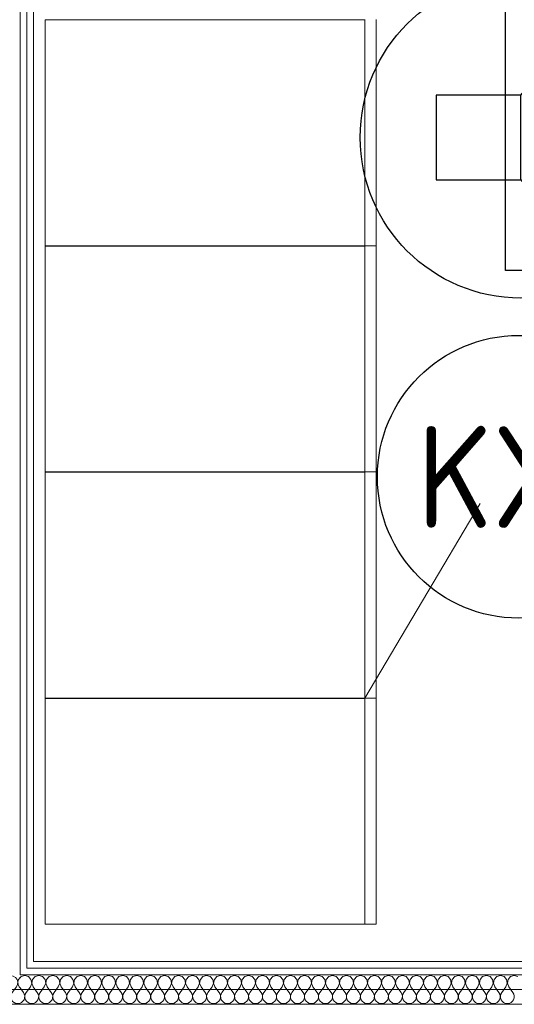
# Model space of a CAD drawing. Header units: millimetres. Extents: x -39149 to 267781, y -2340 to 58540.
# Tile 186 of 244: x 48636 to 49511, y 6874 to 8615. Entities that reach past the tile are written whole.
import ezdxf
from ezdxf.enums import TextEntityAlignment as Align

# ---------------------------------------------------------------- set-up
doc = ezdxf.new("R2010")
doc.units = ezdxf.units.MM
doc.header["$LTSCALE"] = 100
doc.header["$MEASUREMENT"] = 0
doc.linetypes.add('B0605', pattern=[141, 70, -35, 1, -35])
for name, color, linetype in [('000025--bestaand', 9, 'Continuous'), ('22 C Binnenwanden', 7, 'Continuous'), ('22 C Binnenwanden Doorsnede-arcering', 7, 'Continuous'), ('22 C Binnenwanden Laagscheidingslijnen', 7, 'Continuous'), ('73 Keuken', 7, 'Continuous'), ('A Stramien', 7, 'Continuous'), ('AL$1A---_ALGEMEEN--bestaand', 9, 'Continuous'), ('EL6311--_LICHT_BINNEN', 3, 'Continuous'), ('EL6421--_GELUID', 3, 'Continuous'), ('EL6521--bestaand', 7, 'Continuous'), ('handhaven - AL$1A---_ALGEMEEN', 8, 'Continuous')]:
    doc.layers.add(name, color=color, linetype=linetype)
doc.styles.add('buro-012', font='isocp.shx', dxfattribs={"height": 120})
doc.styles.add('BURO-018', font='isocp.shx', dxfattribs={"height": 180})
doc.styles.add('GENERATED_STYLE_3', font='swiss.ttf', dxfattribs={"width": 0.96})
doc.styles.add('ISO25', font='ISO', dxfattribs={"height": 225})

# ---------------------------------------------------------------- blocks, each defined once
blk = doc.blocks.new('*X908')
at = {"layer": '22 C Binnenwanden Doorsnede-arcering', "color": 8, "linetype": 'Continuous', "lineweight": 0}
for p, q in [((48638.3, 6922.9), (48636.4, 6920.9)), ((48644.8, 6924.8), (48638.3, 6922.9)), ((48651.3, 6922.9), (48644.8, 6924.8)), ((48655.8, 6917.9), (48651.3, 6922.9)), ((48657.1, 6911.3), (48655.8, 6917.9)), ((48658.4, 6917.9), (48657.2, 6911.3)), ((48663, 6922.9), (48658.4, 6917.9)), ((48669.5, 6924.8), (48663, 6922.9)), ((48676, 6922.9), (48669.5, 6924.8)), ((48680.6, 6917.9), (48676, 6922.9)), ((48681.9, 6911.3), (48680.6, 6917.9)), ((48683.2, 6917.9), (48682, 6911.3)), ((48687.8, 6922.9), (48683.2, 6917.9)), ((48694.3, 6924.8), (48687.8, 6922.9)), ((48700.8, 6922.9), (48694.3, 6924.8)), ((48705.4, 6917.9), (48700.8, 6922.9)), ((48706.6, 6911.3), (48705.4, 6917.9)), ((48708, 6917.9), (48706.7, 6911.3)), ((48712.5, 6922.9), (48708, 6917.9)), ((48719, 6924.8), (48712.5, 6922.9)), ((48725.6, 6922.9), (48719, 6924.8)), ((48730.1, 6917.9), (48725.6, 6922.9)), ((48731.4, 6911.3), (48730.1, 6917.9)), ((48732.7, 6917.9), (48731.5, 6911.3)), ((48737.3, 6922.9), (48732.7, 6917.9)), ((48743.8, 6924.8), (48737.3, 6922.9)), ((48750.3, 6922.9), (48743.8, 6924.8)), ((48754.9, 6917.9), (48750.3, 6922.9)), ((48756.1, 6911.3), (48754.9, 6917.9)), ((48757.5, 6917.9), (48756.2, 6911.3)), ((48762.1, 6922.9), (48757.5, 6917.9)), ((48768.6, 6924.8), (48762.1, 6922.9)), ((48775.1, 6922.9), (48768.6, 6924.8)), ((48779.6, 6917.9), (48775.1, 6922.9)), ((48780.9, 6911.3), (48779.6, 6917.9)), ((48782.3, 6917.9), (48781, 6911.3)), ((48786.8, 6922.9), (48782.3, 6917.9)), ((48793.3, 6924.8), (48786.8, 6922.9)), ((48799.8, 6922.9), (48793.3, 6924.8)), ((48804.4, 6917.9), (48799.8, 6922.9)), ((48805.7, 6911.3), (48804.4, 6917.9)), ((48807, 6917.9), (48805.8, 6911.3)), ((48811.6, 6922.9), (48807, 6917.9)), ((48818.1, 6924.8), (48811.6, 6922.9)), ((48824.6, 6922.9), (48818.1, 6924.8)), ((48829.2, 6917.9), (48824.6, 6922.9)), ((48830.4, 6911.3), (48829.2, 6917.9)), ((48831.8, 6917.9), (48830.5, 6911.3)), ((48836.3, 6922.9), (48831.8, 6917.9)), ((48842.9, 6924.8), (48836.3, 6922.9)), ((48849.4, 6922.9), (48842.9, 6924.8)), ((48853.9, 6917.9), (48849.4, 6922.9)), ((48855.2, 6911.3), (48853.9, 6917.9)), ((48856.5, 6917.9), (48855.3, 6911.3)), ((48861.1, 6922.9), (48856.5, 6917.9)), ((48867.6, 6924.8), (48861.1, 6922.9)), ((48874.1, 6922.9), (48867.6, 6924.8)), ((48878.7, 6917.9), (48874.1, 6922.9)), ((48879.9, 6911.3), (48878.7, 6917.9)), ((48881.3, 6917.9), (48880.1, 6911.3)), ((48885.9, 6922.9), (48881.3, 6917.9)), ((48892.4, 6924.8), (48885.9, 6922.9)), ((48898.9, 6922.9), (48892.4, 6924.8)), ((48903.5, 6917.9), (48898.9, 6922.9)), ((48904.7, 6911.3), (48903.5, 6917.9)), ((48906.1, 6917.9), (48904.8, 6911.3)), ((48910.6, 6922.9), (48906.1, 6917.9)), ((48917.1, 6924.8), (48910.6, 6922.9)), ((48923.7, 6922.9), (48917.1, 6924.8)), ((48928.2, 6917.9), (48923.7, 6922.9)), ((48929.5, 6911.3), (48928.2, 6917.9)), ((48930.8, 6917.9), (48929.6, 6911.3)), ((48935.4, 6922.9), (48930.8, 6917.9)), ((48941.9, 6924.8), (48935.4, 6922.9)), ((48948.4, 6922.9), (48941.9, 6924.8)), ((48953, 6917.9), (48948.4, 6922.9)), ((48954.2, 6911.3), (48953, 6917.9)), ((48955.6, 6917.9), (48954.3, 6911.3)), ((48960.2, 6922.9), (48955.6, 6917.9)), ((48966.7, 6924.8), (48960.2, 6922.9)), ((48973.2, 6922.9), (48966.7, 6924.8)), ((48977.7, 6917.9), (48973.2, 6922.9)), ((48979, 6911.3), (48977.7, 6917.9)), ((48980.4, 6917.9), (48979.1, 6911.3)), ((48984.9, 6922.9), (48980.4, 6917.9)), ((48991.4, 6924.8), (48984.9, 6922.9)), ((48997.9, 6922.9), (48991.4, 6924.8)), ((49002.5, 6917.9), (48997.9, 6922.9)), ((49003.8, 6911.3), (49002.5, 6917.9)), ((49005.1, 6917.9), (49003.9, 6911.3)), ((49009.7, 6922.9), (49005.1, 6917.9)), ((49016.2, 6924.8), (49009.7, 6922.9)), ((49022.7, 6922.9), (49016.2, 6924.8)), ((49027.3, 6917.9), (49022.7, 6922.9)), ((49028.5, 6911.3), (49027.3, 6917.9)), ((49029.9, 6917.9), (49028.6, 6911.3)), ((49034.4, 6922.9), (49029.9, 6917.9)), ((49041, 6924.8), (49034.4, 6922.9)), ((49047.5, 6922.9), (49041, 6924.8)), ((49052, 6917.9), (49047.5, 6922.9)), ((49053.3, 6911.3), (49052, 6917.9)), ((49054.6, 6917.9), (49053.4, 6911.3)), ((49059.2, 6922.9), (49054.6, 6917.9)), ((49065.7, 6924.8), (49059.2, 6922.9)), ((49072.2, 6922.9), (49065.7, 6924.8)), ((49076.8, 6917.9), (49072.2, 6922.9)), ((49078, 6911.3), (49076.8, 6917.9)), ((49079.4, 6917.9), (49078.1, 6911.3)), ((49084, 6922.9), (49079.4, 6917.9)), ((49090.5, 6924.8), (49084, 6922.9)), ((49097, 6922.9), (49090.5, 6924.8)), ((49101.6, 6917.9), (49097, 6922.9)), ((49102.8, 6911.3), (49101.6, 6917.9)), ((49104.2, 6917.9), (49102.9, 6911.3)), ((49108.7, 6922.9), (49104.2, 6917.9)), ((49115.2, 6924.8), (49108.7, 6922.9)), ((49121.7, 6922.9), (49115.2, 6924.8)), ((49126.3, 6917.9), (49121.7, 6922.9)), ((49127.6, 6911.3), (49126.3, 6917.9)), ((49128.9, 6917.9), (49127.7, 6911.3)), ((49133.5, 6922.9), (49128.9, 6917.9)), ((49140, 6924.8), (49133.5, 6922.9)), ((49146.5, 6922.9), (49140, 6924.8)), ((49151.1, 6917.9), (49146.5, 6922.9)), ((49152.3, 6911.3), (49151.1, 6917.9)), ((49153.7, 6917.9), (49152.4, 6911.3)), ((49158.3, 6922.9), (49153.7, 6917.9)), ((49164.8, 6924.8), (49158.3, 6922.9)), ((49171.3, 6922.9), (49164.8, 6924.8)), ((49175.8, 6917.9), (49171.3, 6922.9)), ((49177.1, 6911.3), (49175.8, 6917.9)), ((49178.4, 6917.9), (49177.2, 6911.3)), ((49183, 6922.9), (49178.4, 6917.9)), ((49189.5, 6924.8), (49183, 6922.9)), ((49196, 6922.9), (49189.5, 6924.8)), ((49200.6, 6917.9), (49196, 6922.9)), ((49201.9, 6911.3), (49200.6, 6917.9)), ((49203.2, 6917.9), (49202, 6911.3)), ((49207.8, 6922.9), (49203.2, 6917.9)), ((49214.3, 6924.8), (49207.8, 6922.9)), ((49220.8, 6922.9), (49214.3, 6924.8)), ((49225.4, 6917.9), (49220.8, 6922.9)), ((49226.6, 6911.3), (49225.4, 6917.9)), ((49228, 6917.9), (49226.7, 6911.3)), ((49232.5, 6922.9), (49228, 6917.9)), ((49239, 6924.8), (49232.5, 6922.9)), ((49245.6, 6922.9), (49239, 6924.8)), ((49250.1, 6917.9), (49245.6, 6922.9)), ((49251.4, 6911.3), (49250.1, 6917.9)), ((49252.7, 6917.9), (49251.5, 6911.3)), ((49257.3, 6922.9), (49252.7, 6917.9)), ((49263.8, 6924.8), (49257.3, 6922.9)), ((49270.3, 6922.9), (49263.8, 6924.8)), ((49274.9, 6917.9), (49270.3, 6922.9)), ((49276.1, 6911.3), (49274.9, 6917.9)), ((49277.5, 6917.9), (49276.2, 6911.3)), ((49282.1, 6922.9), (49277.5, 6917.9)), ((49288.6, 6924.8), (49282.1, 6922.9)), ((49295.1, 6922.9), (49288.6, 6924.8)), ((49299.6, 6917.9), (49295.1, 6922.9)), ((49300.9, 6911.3), (49299.6, 6917.9)), ((49302.3, 6917.9), (49301, 6911.3)), ((49306.8, 6922.9), (49302.3, 6917.9)), ((49313.3, 6924.8), (49306.8, 6922.9)), ((49319.8, 6922.9), (49313.3, 6924.8)), ((49324.4, 6917.9), (49319.8, 6922.9)), ((49325.7, 6911.3), (49324.4, 6917.9)), ((49327, 6917.9), (49325.8, 6911.3)), ((49331.6, 6922.9), (49327, 6917.9)), ((49338.1, 6924.8), (49331.6, 6922.9)), ((49344.6, 6922.9), (49338.1, 6924.8)), ((49349.2, 6917.9), (49344.6, 6922.9)), ((49350.4, 6911.3), (49349.2, 6917.9)), ((49351.8, 6917.9), (49350.5, 6911.3)), ((49356.3, 6922.9), (49351.8, 6917.9)), ((49362.9, 6924.8), (49356.3, 6922.9)), ((49369.4, 6922.9), (49362.9, 6924.8)), ((49373.9, 6917.9), (49369.4, 6922.9)), ((49375.2, 6911.3), (49373.9, 6917.9)), ((49376.5, 6917.9), (49375.3, 6911.3)), ((49381.1, 6922.9), (49376.5, 6917.9)), ((49387.6, 6924.8), (49381.1, 6922.9)), ((49394.1, 6922.9), (49387.6, 6924.8)), ((49398.7, 6917.9), (49394.1, 6922.9)), ((49399.9, 6911.3), (49398.7, 6917.9)), ((49401.3, 6917.9), (49400.1, 6911.3)), ((49405.9, 6922.9), (49401.3, 6917.9)), ((49412.4, 6924.8), (49405.9, 6922.9)), ((49418.9, 6922.9), (49412.4, 6924.8)), ((49423.5, 6917.9), (49418.9, 6922.9)), ((49424.7, 6911.3), (49423.5, 6917.9)), ((49426.1, 6917.9), (49424.8, 6911.3)), ((49430.6, 6922.9), (49426.1, 6917.9)), ((49437.1, 6924.8), (49430.6, 6922.9)), ((49443.7, 6922.9), (49437.1, 6924.8)), ((49448.2, 6917.9), (49443.7, 6922.9)), ((49449.5, 6911.3), (49448.2, 6917.9)), ((49450.8, 6917.9), (49449.6, 6911.3)), ((49455.4, 6922.9), (49450.8, 6917.9)), ((49461.9, 6924.8), (49455.4, 6922.9)), ((49468.4, 6922.9), (49461.9, 6924.8)), ((49473, 6917.9), (49468.4, 6922.9)), ((49474.2, 6911.3), (49473, 6917.9)), ((49475.6, 6917.9), (49474.3, 6911.3)), ((49480.2, 6922.9), (49475.6, 6917.9)), ((49486.7, 6924.8), (49480.2, 6922.9)), ((49493.2, 6922.9), (49486.7, 6924.8)), ((49497.7, 6917.9), (49493.2, 6922.9)), ((49499, 6911.3), (49497.7, 6917.9)), ((49500.4, 6917.9), (49499.1, 6911.3)), ((49504.9, 6922.9), (49500.4, 6917.9)), ((49511.4, 6924.8), (49504.9, 6922.9)), ((49517.9, 6922.9), (49511.4, 6924.8)), ((48636.4, 6902.9), (48642.3, 6895)), ((48654.7, 6905), (48647.2, 6895)), ((48654.7, 6905), (48657.1, 6911.3)), ((48657.2, 6911.3), (48659.6, 6905)), ((48659.6, 6905), (48667, 6895)), ((48679.4, 6905), (48672, 6895)), ((48679.4, 6905), (48681.9, 6911.3)), ((48682, 6911.3), (48684.4, 6905)), ((48684.4, 6905), (48691.8, 6895)), ((48704.2, 6905), (48696.8, 6895)), ((48704.2, 6905), (48706.6, 6911.3)), ((48706.7, 6911.3), (48709.1, 6905)), ((48709.1, 6905), (48716.6, 6895)), ((48729, 6905), (48721.5, 6895)), ((48729, 6905), (48731.4, 6911.3)), ((48731.5, 6911.3), (48733.9, 6905)), ((48733.9, 6905), (48741.3, 6895)), ((48753.7, 6905), (48746.3, 6895)), ((48753.7, 6905), (48756.1, 6911.3)), ((48756.2, 6911.3), (48758.7, 6905)), ((48758.7, 6905), (48766.1, 6895)), ((48778.5, 6905), (48771, 6895)), ((48778.5, 6905), (48780.9, 6911.3)), ((48781, 6911.3), (48783.4, 6905)), ((48783.4, 6905), (48790.9, 6895)), ((48803.2, 6905), (48795.8, 6895)), ((48803.2, 6905), (48805.7, 6911.3)), ((48805.8, 6911.3), (48808.2, 6905)), ((48808.2, 6905), (48815.6, 6895)), ((48828, 6905), (48820.6, 6895)), ((48828, 6905), (48830.4, 6911.3)), ((48830.5, 6911.3), (48833, 6905)), ((48833, 6905), (48840.4, 6895)), ((48852.8, 6905), (48845.3, 6895)), ((48852.8, 6905), (48855.2, 6911.3)), ((48855.3, 6911.3), (48857.7, 6905)), ((48857.7, 6905), (48865.1, 6895)), ((48877.5, 6905), (48870.1, 6895)), ((48877.5, 6905), (48879.9, 6911.3)), ((48880.1, 6911.3), (48882.5, 6905)), ((48882.5, 6905), (48889.9, 6895)), ((48902.3, 6905), (48894.9, 6895)), ((48902.3, 6905), (48904.7, 6911.3)), ((48904.8, 6911.3), (48907.2, 6905)), ((48907.2, 6905), (48914.7, 6895)), ((48927, 6905), (48919.6, 6895)), ((48927, 6905), (48929.5, 6911.3)), ((48929.6, 6911.3), (48932, 6905)), ((48932, 6905), (48939.4, 6895)), ((48951.8, 6905), (48944.4, 6895)), ((48951.8, 6905), (48954.2, 6911.3)), ((48954.3, 6911.3), (48956.8, 6905)), ((48956.8, 6905), (48964.2, 6895)), ((48976.6, 6905), (48969.1, 6895)), ((48976.6, 6905), (48979, 6911.3)), ((48979.1, 6911.3), (48981.5, 6905)), ((48981.5, 6905), (48989, 6895)), ((49001.3, 6905), (48993.9, 6895)), ((49001.3, 6905), (49003.8, 6911.3)), ((49003.9, 6911.3), (49006.3, 6905)), ((49006.3, 6905), (49013.7, 6895)), ((49026.1, 6905), (49018.7, 6895)), ((49026.1, 6905), (49028.5, 6911.3)), ((49028.6, 6911.3), (49031, 6905)), ((49031, 6905), (49038.5, 6895)), ((49050.9, 6905), (49043.4, 6895)), ((49050.9, 6905), (49053.3, 6911.3)), ((49053.4, 6911.3), (49055.8, 6905)), ((49055.8, 6905), (49063.2, 6895)), ((49075.6, 6905), (49068.2, 6895)), ((49075.6, 6905), (49078, 6911.3)), ((49078.1, 6911.3), (49080.6, 6905)), ((49080.6, 6905), (49088, 6895)), ((49100.4, 6905), (49093, 6895)), ((49100.4, 6905), (49102.8, 6911.3)), ((49102.9, 6911.3), (49105.3, 6905)), ((49105.3, 6905), (49112.8, 6895)), ((49125.1, 6905), (49117.7, 6895)), ((49125.1, 6905), (49127.6, 6911.3)), ((49127.7, 6911.3), (49130.1, 6905)), ((49130.1, 6905), (49137.5, 6895)), ((49149.9, 6905), (49142.5, 6895)), ((49149.9, 6905), (49152.3, 6911.3)), ((49152.4, 6911.3), (49154.9, 6905)), ((49154.9, 6905), (49162.3, 6895)), ((49174.7, 6905), (49167.2, 6895)), ((49174.7, 6905), (49177.1, 6911.3)), ((49177.2, 6911.3), (49179.6, 6905)), ((49179.6, 6905), (49187, 6895)), ((49199.4, 6905), (49192, 6895)), ((49199.4, 6905), (49201.9, 6911.3)), ((49202, 6911.3), (49204.4, 6905)), ((49204.4, 6905), (49211.8, 6895)), ((49224.2, 6905), (49216.8, 6895)), ((49224.2, 6905), (49226.6, 6911.3)), ((49226.7, 6911.3), (49229.1, 6905)), ((49229.1, 6905), (49236.6, 6895)), ((49249, 6905), (49241.5, 6895)), ((49249, 6905), (49251.4, 6911.3)), ((49251.5, 6911.3), (49253.9, 6905)), ((49253.9, 6905), (49261.3, 6895)), ((49273.7, 6905), (49266.3, 6895)), ((49273.7, 6905), (49276.1, 6911.3)), ((49276.2, 6911.3), (49278.7, 6905)), ((49278.7, 6905), (49286.1, 6895)), ((49298.5, 6905), (49291, 6895)), ((49298.5, 6905), (49300.9, 6911.3)), ((49301, 6911.3), (49303.4, 6905)), ((49303.4, 6905), (49310.9, 6895)), ((49323.2, 6905), (49315.8, 6895)), ((49323.2, 6905), (49325.7, 6911.3)), ((49325.8, 6911.3), (49328.2, 6905)), ((49328.2, 6905), (49335.6, 6895)), ((49348, 6905), (49340.6, 6895)), ((49348, 6905), (49350.4, 6911.3)), ((49350.5, 6911.3), (49353, 6905)), ((49353, 6905), (49360.4, 6895)), ((49372.8, 6905), (49365.3, 6895)), ((49372.8, 6905), (49375.2, 6911.3)), ((49375.3, 6911.3), (49377.7, 6905)), ((49377.7, 6905), (49385.1, 6895)), ((49397.5, 6905), (49390.1, 6895)), ((49397.5, 6905), (49399.9, 6911.3)), ((49400.1, 6911.3), (49402.5, 6905)), ((49402.5, 6905), (49409.9, 6895)), ((49422.3, 6905), (49414.9, 6895)), ((49422.3, 6905), (49424.7, 6911.3)), ((49424.8, 6911.3), (49427.2, 6905)), ((49427.2, 6905), (49434.7, 6895)), ((49447, 6905), (49439.6, 6895)), ((49447, 6905), (49449.5, 6911.3)), ((49449.6, 6911.3), (49452, 6905)), ((49452, 6905), (49459.4, 6895)), ((49471.8, 6905), (49464.4, 6895)), ((49471.8, 6905), (49474.2, 6911.3)), ((49474.3, 6911.3), (49476.8, 6905)), ((49476.8, 6905), (49484.2, 6895)), ((49496.6, 6905), (49489.1, 6895)), ((49496.6, 6905), (49499, 6911.3)), ((49499.1, 6911.3), (49501.5, 6905)), ((49501.5, 6905), (49509, 6895)), ((48638.9, 6877.1), (48641.5, 6879.3)), ((48641.5, 6879.3), (48643.5, 6882.1)), ((48643.9, 6892.1), (48642.3, 6895)), ((48643.5, 6882.1), (48644.5, 6885.3)), ((48644.7, 6888.7), (48643.9, 6892.1)), ((48644.5, 6885.3), (48644.7, 6888.7)), ((48645.6, 6892.1), (48644.8, 6888.7)), ((48644.8, 6888.7), (48645, 6885.3)), ((48645, 6885.3), (48646.1, 6882.1)), ((48647.2, 6895), (48645.6, 6892.1)), ((48646.1, 6882.1), (48648, 6879.3)), ((48648, 6879.3), (48650.6, 6877.1)), ((48663.7, 6877.1), (48666.3, 6879.3)), ((48666.3, 6879.3), (48668.2, 6882.1)), ((48668.7, 6892.1), (48667, 6895)), ((48668.2, 6882.1), (48669.3, 6885.3)), ((48669.5, 6888.7), (48668.7, 6892.1)), ((48669.3, 6885.3), (48669.5, 6888.7)), ((48670.3, 6892.1), (48669.6, 6888.7)), ((48669.6, 6888.7), (48669.7, 6885.3)), ((48669.7, 6885.3), (48670.8, 6882.1)), ((48672, 6895), (48670.3, 6892.1)), ((48670.8, 6882.1), (48672.8, 6879.3)), ((48672.8, 6879.3), (48675.4, 6877.1)), ((48688.4, 6877.1), (48691, 6879.3)), ((48691, 6879.3), (48693, 6882.1)), ((48693.5, 6892.1), (48691.8, 6895)), ((48693, 6882.1), (48694.1, 6885.3)), ((48694.2, 6888.7), (48693.5, 6892.1)), ((48694.1, 6885.3), (48694.2, 6888.7)), ((48695.1, 6892.1), (48694.3, 6888.7)), ((48694.3, 6888.7), (48694.5, 6885.3)), ((48694.5, 6885.3), (48695.6, 6882.1)), ((48696.8, 6895), (48695.1, 6892.1)), ((48695.6, 6882.1), (48697.5, 6879.3)), ((48697.5, 6879.3), (48700.2, 6877.1)), ((48713.2, 6877.1), (48715.8, 6879.3)), ((48715.8, 6879.3), (48717.7, 6882.1)), ((48718.2, 6892.1), (48716.6, 6895)), ((48717.7, 6882.1), (48718.8, 6885.3)), ((48719, 6888.7), (48718.2, 6892.1)), ((48718.8, 6885.3), (48719, 6888.7)), ((48719.9, 6892.1), (48719.1, 6888.7)), ((48719.1, 6888.7), (48719.3, 6885.3)), ((48719.3, 6885.3), (48720.4, 6882.1)), ((48721.5, 6895), (48719.9, 6892.1)), ((48720.4, 6882.1), (48722.3, 6879.3)), ((48722.3, 6879.3), (48724.9, 6877.1)), ((48737.9, 6877.1), (48740.6, 6879.3)), ((48740.6, 6879.3), (48742.5, 6882.1)), ((48743, 6892.1), (48741.3, 6895)), ((48742.5, 6882.1), (48743.6, 6885.3)), ((48743.8, 6888.7), (48743, 6892.1)), ((48743.6, 6885.3), (48743.8, 6888.7)), ((48744.6, 6892.1), (48743.9, 6888.7)), ((48743.9, 6888.7), (48744, 6885.3)), ((48744, 6885.3), (48745.1, 6882.1)), ((48746.3, 6895), (48744.6, 6892.1)), ((48745.1, 6882.1), (48747.1, 6879.3)), ((48747.1, 6879.3), (48749.7, 6877.1)), ((48762.7, 6877.1), (48765.3, 6879.3)), ((48765.3, 6879.3), (48767.3, 6882.1)), ((48767.7, 6892.1), (48766.1, 6895)), ((48767.3, 6882.1), (48768.4, 6885.3)), ((48768.5, 6888.7), (48767.7, 6892.1)), ((48768.4, 6885.3), (48768.5, 6888.7)), ((48769.4, 6892.1), (48768.6, 6888.7)), ((48768.6, 6888.7), (48768.8, 6885.3)), ((48768.8, 6885.3), (48769.9, 6882.1)), ((48771, 6895), (48769.4, 6892.1)), ((48769.9, 6882.1), (48771.8, 6879.3)), ((48771.8, 6879.3), (48774.4, 6877.1)), ((48787.5, 6877.1), (48790.1, 6879.3)), ((48790.1, 6879.3), (48792, 6882.1)), ((48792.5, 6892.1), (48790.9, 6895)), ((48792, 6882.1), (48793.1, 6885.3)), ((48793.3, 6888.7), (48792.5, 6892.1)), ((48793.1, 6885.3), (48793.3, 6888.7)), ((48794.2, 6892.1), (48793.4, 6888.7)), ((48793.4, 6888.7), (48793.5, 6885.3)), ((48793.5, 6885.3), (48794.6, 6882.1)), ((48795.8, 6895), (48794.2, 6892.1)), ((48794.6, 6882.1), (48796.6, 6879.3)), ((48796.6, 6879.3), (48799.2, 6877.1)), ((48812.2, 6877.1), (48814.9, 6879.3)), ((48814.9, 6879.3), (48816.8, 6882.1)), ((48817.3, 6892.1), (48815.6, 6895)), ((48816.8, 6882.1), (48817.9, 6885.3)), ((48818, 6888.7), (48817.3, 6892.1)), ((48817.9, 6885.3), (48818, 6888.7)), ((48818.9, 6892.1), (48818.1, 6888.7)), ((48818.1, 6888.7), (48818.3, 6885.3)), ((48818.3, 6885.3), (48819.4, 6882.1)), ((48820.6, 6895), (48818.9, 6892.1)), ((48819.4, 6882.1), (48821.3, 6879.3)), ((48821.3, 6879.3), (48824, 6877.1)), ((48837, 6877.1), (48839.6, 6879.3)), ((48839.6, 6879.3), (48841.6, 6882.1)), ((48842, 6892.1), (48840.4, 6895)), ((48841.6, 6882.1), (48842.6, 6885.3)), ((48842.8, 6888.7), (48842, 6892.1)), ((48842.6, 6885.3), (48842.8, 6888.7)), ((48843.7, 6892.1), (48842.9, 6888.7)), ((48842.9, 6888.7), (48843.1, 6885.3)), ((48843.1, 6885.3), (48844.2, 6882.1)), ((48845.3, 6895), (48843.7, 6892.1)), ((48844.2, 6882.1), (48846.1, 6879.3)), ((48846.1, 6879.3), (48848.7, 6877.1)), ((48861.7, 6877.1), (48864.4, 6879.3)), ((48864.4, 6879.3), (48866.3, 6882.1)), ((48866.8, 6892.1), (48865.1, 6895)), ((48866.3, 6882.1), (48867.4, 6885.3)), ((48867.6, 6888.7), (48866.8, 6892.1)), ((48867.4, 6885.3), (48867.6, 6888.7)), ((48868.4, 6892.1), (48867.7, 6888.7)), ((48867.7, 6888.7), (48867.8, 6885.3)), ((48867.8, 6885.3), (48868.9, 6882.1)), ((48870.1, 6895), (48868.4, 6892.1)), ((48868.9, 6882.1), (48870.9, 6879.3)), ((48870.9, 6879.3), (48873.5, 6877.1)), ((48886.5, 6877.1), (48889.1, 6879.3)), ((48889.1, 6879.3), (48891.1, 6882.1)), ((48891.6, 6892.1), (48889.9, 6895)), ((48891.1, 6882.1), (48892.2, 6885.3)), ((48892.3, 6888.7), (48891.6, 6892.1)), ((48892.2, 6885.3), (48892.3, 6888.7)), ((48893.2, 6892.1), (48892.4, 6888.7)), ((48892.4, 6888.7), (48892.6, 6885.3)), ((48892.6, 6885.3), (48893.7, 6882.1)), ((48894.9, 6895), (48893.2, 6892.1)), ((48893.7, 6882.1), (48895.6, 6879.3)), ((48895.6, 6879.3), (48898.3, 6877.1)), ((48911.3, 6877.1), (48913.9, 6879.3)), ((48913.9, 6879.3), (48915.8, 6882.1)), ((48916.3, 6892.1), (48914.7, 6895)), ((48915.8, 6882.1), (48916.9, 6885.3)), ((48917.1, 6888.7), (48916.3, 6892.1)), ((48916.9, 6885.3), (48917.1, 6888.7)), ((48918, 6892.1), (48917.2, 6888.7)), ((48917.2, 6888.7), (48917.4, 6885.3)), ((48917.4, 6885.3), (48918.4, 6882.1)), ((48919.6, 6895), (48918, 6892.1)), ((48918.4, 6882.1), (48920.4, 6879.3)), ((48920.4, 6879.3), (48923, 6877.1)), ((48936, 6877.1), (48938.7, 6879.3)), ((48938.7, 6879.3), (48940.6, 6882.1)), ((48941.1, 6892.1), (48939.4, 6895)), ((48940.6, 6882.1), (48941.7, 6885.3)), ((48941.9, 6888.7), (48941.1, 6892.1)), ((48941.7, 6885.3), (48941.9, 6888.7)), ((48942.7, 6892.1), (48942, 6888.7)), ((48942, 6888.7), (48942.1, 6885.3)), ((48942.1, 6885.3), (48943.2, 6882.1)), ((48944.4, 6895), (48942.7, 6892.1)), ((48943.2, 6882.1), (48945.1, 6879.3)), ((48945.1, 6879.3), (48947.8, 6877.1)), ((48960.8, 6877.1), (48963.4, 6879.3)), ((48963.4, 6879.3), (48965.4, 6882.1)), ((48965.8, 6892.1), (48964.2, 6895)), ((48965.4, 6882.1), (48966.5, 6885.3)), ((48966.6, 6888.7), (48965.8, 6892.1)), ((48966.5, 6885.3), (48966.6, 6888.7)), ((48967.5, 6892.1), (48966.7, 6888.7)), ((48966.7, 6888.7), (48966.9, 6885.3)), ((48966.9, 6885.3), (48968, 6882.1)), ((48969.1, 6895), (48967.5, 6892.1)), ((48968, 6882.1), (48969.9, 6879.3)), ((48969.9, 6879.3), (48972.5, 6877.1)), ((48985.6, 6877.1), (48988.2, 6879.3)), ((48988.2, 6879.3), (48990.1, 6882.1)), ((48990.6, 6892.1), (48989, 6895)), ((48990.1, 6882.1), (48991.2, 6885.3)), ((48991.4, 6888.7), (48990.6, 6892.1)), ((48991.2, 6885.3), (48991.4, 6888.7)), ((48992.3, 6892.1), (48991.5, 6888.7)), ((48991.5, 6888.7), (48991.6, 6885.3)), ((48991.6, 6885.3), (48992.7, 6882.1)), ((48993.9, 6895), (48992.3, 6892.1)), ((48992.7, 6882.1), (48994.7, 6879.3)), ((48994.7, 6879.3), (48997.3, 6877.1)), ((49010.3, 6877.1), (49012.9, 6879.3)), ((49012.9, 6879.3), (49014.9, 6882.1)), ((49015.4, 6892.1), (49013.7, 6895)), ((49014.9, 6882.1), (49016, 6885.3)), ((49016.1, 6888.7), (49015.4, 6892.1)), ((49016, 6885.3), (49016.1, 6888.7)), ((49017, 6892.1), (49016.2, 6888.7)), ((49016.2, 6888.7), (49016.4, 6885.3)), ((49016.4, 6885.3), (49017.5, 6882.1)), ((49018.7, 6895), (49017, 6892.1)), ((49017.5, 6882.1), (49019.4, 6879.3)), ((49019.4, 6879.3), (49022.1, 6877.1)), ((49035.1, 6877.1), (49037.7, 6879.3)), ((49037.7, 6879.3), (49039.6, 6882.1)), ((49040.1, 6892.1), (49038.5, 6895)), ((49039.6, 6882.1), (49040.7, 6885.3)), ((49040.9, 6888.7), (49040.1, 6892.1)), ((49040.7, 6885.3), (49040.9, 6888.7)), ((49041.8, 6892.1), (49041, 6888.7)), ((49041, 6888.7), (49041.2, 6885.3)), ((49041.2, 6885.3), (49042.3, 6882.1)), ((49043.4, 6895), (49041.8, 6892.1)), ((49042.3, 6882.1), (49044.2, 6879.3)), ((49044.2, 6879.3), (49046.8, 6877.1)), ((49059.8, 6877.1), (49062.5, 6879.3)), ((49062.5, 6879.3), (49064.4, 6882.1)), ((49064.9, 6892.1), (49063.2, 6895)), ((49064.4, 6882.1), (49065.5, 6885.3)), ((49065.7, 6888.7), (49064.9, 6892.1)), ((49065.5, 6885.3), (49065.7, 6888.7)), ((49066.5, 6892.1), (49065.8, 6888.7)), ((49065.8, 6888.7), (49065.9, 6885.3)), ((49065.9, 6885.3), (49067, 6882.1)), ((49068.2, 6895), (49066.5, 6892.1)), ((49067, 6882.1), (49069, 6879.3)), ((49069, 6879.3), (49071.6, 6877.1)), ((49084.6, 6877.1), (49087.2, 6879.3)), ((49087.2, 6879.3), (49089.2, 6882.1)), ((49089.7, 6892.1), (49088, 6895)), ((49089.2, 6882.1), (49090.3, 6885.3)), ((49090.4, 6888.7), (49089.7, 6892.1)), ((49090.3, 6885.3), (49090.4, 6888.7)), ((49091.3, 6892.1), (49090.5, 6888.7)), ((49090.5, 6888.7), (49090.7, 6885.3)), ((49090.7, 6885.3), (49091.8, 6882.1)), ((49093, 6895), (49091.3, 6892.1)), ((49091.8, 6882.1), (49093.7, 6879.3)), ((49093.7, 6879.3), (49096.3, 6877.1)), ((49109.4, 6877.1), (49112, 6879.3)), ((49112, 6879.3), (49113.9, 6882.1)), ((49114.4, 6892.1), (49112.8, 6895)), ((49113.9, 6882.1), (49115, 6885.3)), ((49115.2, 6888.7), (49114.4, 6892.1)), ((49115, 6885.3), (49115.2, 6888.7)), ((49116.1, 6892.1), (49115.3, 6888.7)), ((49115.3, 6888.7), (49115.5, 6885.3)), ((49115.5, 6885.3), (49116.5, 6882.1)), ((49117.7, 6895), (49116.1, 6892.1)), ((49116.5, 6882.1), (49118.5, 6879.3)), ((49118.5, 6879.3), (49121.1, 6877.1)), ((49134.1, 6877.1), (49136.8, 6879.3)), ((49136.8, 6879.3), (49138.7, 6882.1)), ((49139.2, 6892.1), (49137.5, 6895)), ((49138.7, 6882.1), (49139.8, 6885.3)), ((49139.9, 6888.7), (49139.2, 6892.1)), ((49139.8, 6885.3), (49139.9, 6888.7)), ((49140.8, 6892.1), (49140.1, 6888.7)), ((49140.1, 6888.7), (49140.2, 6885.3)), ((49140.2, 6885.3), (49141.3, 6882.1)), ((49142.5, 6895), (49140.8, 6892.1)), ((49141.3, 6882.1), (49143.2, 6879.3)), ((49143.2, 6879.3), (49145.9, 6877.1)), ((49158.9, 6877.1), (49161.5, 6879.3)), ((49161.5, 6879.3), (49163.5, 6882.1)), ((49163.9, 6892.1), (49162.3, 6895)), ((49163.5, 6882.1), (49164.5, 6885.3)), ((49164.7, 6888.7), (49163.9, 6892.1)), ((49164.5, 6885.3), (49164.7, 6888.7)), ((49165.6, 6892.1), (49164.8, 6888.7)), ((49164.8, 6888.7), (49165, 6885.3)), ((49165, 6885.3), (49166.1, 6882.1)), ((49167.2, 6895), (49165.6, 6892.1)), ((49166.1, 6882.1), (49168, 6879.3)), ((49168, 6879.3), (49170.6, 6877.1)), ((49183.7, 6877.1), (49186.3, 6879.3)), ((49186.3, 6879.3), (49188.2, 6882.1)), ((49188.7, 6892.1), (49187, 6895)), ((49188.2, 6882.1), (49189.3, 6885.3)), ((49189.5, 6888.7), (49188.7, 6892.1)), ((49189.3, 6885.3), (49189.5, 6888.7)), ((49190.3, 6892.1), (49189.6, 6888.7)), ((49189.6, 6888.7), (49189.7, 6885.3)), ((49189.7, 6885.3), (49190.8, 6882.1)), ((49192, 6895), (49190.3, 6892.1)), ((49190.8, 6882.1), (49192.8, 6879.3)), ((49192.8, 6879.3), (49195.4, 6877.1)), ((49208.4, 6877.1), (49211, 6879.3)), ((49211, 6879.3), (49213, 6882.1)), ((49213.5, 6892.1), (49211.8, 6895)), ((49213, 6882.1), (49214.1, 6885.3)), ((49214.2, 6888.7), (49213.5, 6892.1)), ((49214.1, 6885.3), (49214.2, 6888.7)), ((49215.1, 6892.1), (49214.3, 6888.7)), ((49214.3, 6888.7), (49214.5, 6885.3)), ((49214.5, 6885.3), (49215.6, 6882.1)), ((49216.8, 6895), (49215.1, 6892.1)), ((49215.6, 6882.1), (49217.5, 6879.3)), ((49217.5, 6879.3), (49220.2, 6877.1)), ((49233.2, 6877.1), (49235.8, 6879.3)), ((49235.8, 6879.3), (49237.7, 6882.1)), ((49238.2, 6892.1), (49236.6, 6895)), ((49237.7, 6882.1), (49238.8, 6885.3)), ((49239, 6888.7), (49238.2, 6892.1)), ((49238.8, 6885.3), (49239, 6888.7)), ((49239.9, 6892.1), (49239.1, 6888.7)), ((49239.1, 6888.7), (49239.3, 6885.3)), ((49239.3, 6885.3), (49240.4, 6882.1)), ((49241.5, 6895), (49239.9, 6892.1)), ((49240.4, 6882.1), (49242.3, 6879.3)), ((49242.3, 6879.3), (49244.9, 6877.1)), ((49257.9, 6877.1), (49260.6, 6879.3)), ((49260.6, 6879.3), (49262.5, 6882.1)), ((49263, 6892.1), (49261.3, 6895)), ((49262.5, 6882.1), (49263.6, 6885.3)), ((49263.8, 6888.7), (49263, 6892.1)), ((49263.6, 6885.3), (49263.8, 6888.7)), ((49264.6, 6892.1), (49263.9, 6888.7)), ((49263.9, 6888.7), (49264, 6885.3)), ((49264, 6885.3), (49265.1, 6882.1)), ((49266.3, 6895), (49264.6, 6892.1)), ((49265.1, 6882.1), (49267.1, 6879.3)), ((49267.1, 6879.3), (49269.7, 6877.1)), ((49282.7, 6877.1), (49285.3, 6879.3)), ((49285.3, 6879.3), (49287.3, 6882.1)), ((49287.7, 6892.1), (49286.1, 6895)), ((49287.3, 6882.1), (49288.4, 6885.3)), ((49288.5, 6888.7), (49287.7, 6892.1)), ((49288.4, 6885.3), (49288.5, 6888.7)), ((49289.4, 6892.1), (49288.6, 6888.7)), ((49288.6, 6888.7), (49288.8, 6885.3)), ((49288.8, 6885.3), (49289.9, 6882.1)), ((49291, 6895), (49289.4, 6892.1)), ((49289.9, 6882.1), (49291.8, 6879.3)), ((49291.8, 6879.3), (49294.4, 6877.1)), ((49307.5, 6877.1), (49310.1, 6879.3)), ((49310.1, 6879.3), (49312, 6882.1)), ((49312.5, 6892.1), (49310.9, 6895)), ((49312, 6882.1), (49313.1, 6885.3)), ((49313.3, 6888.7), (49312.5, 6892.1)), ((49313.1, 6885.3), (49313.3, 6888.7)), ((49314.2, 6892.1), (49313.4, 6888.7)), ((49313.4, 6888.7), (49313.5, 6885.3)), ((49313.5, 6885.3), (49314.6, 6882.1)), ((49315.8, 6895), (49314.2, 6892.1)), ((49314.6, 6882.1), (49316.6, 6879.3)), ((49316.6, 6879.3), (49319.2, 6877.1)), ((49332.2, 6877.1), (49334.9, 6879.3)), ((49334.9, 6879.3), (49336.8, 6882.1)), ((49337.3, 6892.1), (49335.6, 6895)), ((49336.8, 6882.1), (49337.9, 6885.3)), ((49338, 6888.7), (49337.3, 6892.1)), ((49337.9, 6885.3), (49338, 6888.7)), ((49338.9, 6892.1), (49338.1, 6888.7)), ((49338.1, 6888.7), (49338.3, 6885.3)), ((49338.3, 6885.3), (49339.4, 6882.1)), ((49340.6, 6895), (49338.9, 6892.1)), ((49339.4, 6882.1), (49341.3, 6879.3)), ((49341.3, 6879.3), (49344, 6877.1)), ((49357, 6877.1), (49359.6, 6879.3)), ((49359.6, 6879.3), (49361.6, 6882.1)), ((49362, 6892.1), (49360.4, 6895)), ((49361.6, 6882.1), (49362.6, 6885.3)), ((49362.8, 6888.7), (49362, 6892.1)), ((49362.6, 6885.3), (49362.8, 6888.7)), ((49363.7, 6892.1), (49362.9, 6888.7)), ((49362.9, 6888.7), (49363.1, 6885.3)), ((49363.1, 6885.3), (49364.2, 6882.1)), ((49365.3, 6895), (49363.7, 6892.1)), ((49364.2, 6882.1), (49366.1, 6879.3)), ((49366.1, 6879.3), (49368.7, 6877.1)), ((49381.7, 6877.1), (49384.4, 6879.3)), ((49384.4, 6879.3), (49386.3, 6882.1)), ((49386.8, 6892.1), (49385.1, 6895)), ((49386.3, 6882.1), (49387.4, 6885.3)), ((49387.6, 6888.7), (49386.8, 6892.1)), ((49387.4, 6885.3), (49387.6, 6888.7)), ((49388.4, 6892.1), (49387.7, 6888.7)), ((49387.7, 6888.7), (49387.8, 6885.3)), ((49387.8, 6885.3), (49388.9, 6882.1)), ((49390.1, 6895), (49388.4, 6892.1)), ((49388.9, 6882.1), (49390.9, 6879.3)), ((49390.9, 6879.3), (49393.5, 6877.1)), ((49406.5, 6877.1), (49409.1, 6879.3)), ((49409.1, 6879.3), (49411.1, 6882.1)), ((49411.6, 6892.1), (49409.9, 6895)), ((49411.1, 6882.1), (49412.2, 6885.3)), ((49412.3, 6888.7), (49411.6, 6892.1)), ((49412.2, 6885.3), (49412.3, 6888.7)), ((49413.2, 6892.1), (49412.4, 6888.7)), ((49412.4, 6888.7), (49412.6, 6885.3)), ((49412.6, 6885.3), (49413.7, 6882.1)), ((49414.9, 6895), (49413.2, 6892.1)), ((49413.7, 6882.1), (49415.6, 6879.3)), ((49415.6, 6879.3), (49418.3, 6877.1)), ((49431.3, 6877.1), (49433.9, 6879.3)), ((49433.9, 6879.3), (49435.8, 6882.1)), ((49436.3, 6892.1), (49434.7, 6895)), ((49435.8, 6882.1), (49436.9, 6885.3)), ((49437.1, 6888.7), (49436.3, 6892.1)), ((49436.9, 6885.3), (49437.1, 6888.7)), ((49438, 6892.1), (49437.2, 6888.7)), ((49437.2, 6888.7), (49437.4, 6885.3)), ((49437.4, 6885.3), (49438.4, 6882.1)), ((49439.6, 6895), (49438, 6892.1)), ((49438.4, 6882.1), (49440.4, 6879.3)), ((49440.4, 6879.3), (49443, 6877.1)), ((49456, 6877.1), (49458.7, 6879.3)), ((49458.7, 6879.3), (49460.6, 6882.1)), ((49461.1, 6892.1), (49459.4, 6895)), ((49460.6, 6882.1), (49461.7, 6885.3)), ((49461.9, 6888.7), (49461.1, 6892.1)), ((49461.7, 6885.3), (49461.9, 6888.7)), ((49462.7, 6892.1), (49462, 6888.7)), ((49462, 6888.7), (49462.1, 6885.3)), ((49462.1, 6885.3), (49463.2, 6882.1)), ((49464.4, 6895), (49462.7, 6892.1)), ((49463.2, 6882.1), (49465.1, 6879.3)), ((49465.1, 6879.3), (49467.8, 6877.1)), ((49480.8, 6877.1), (49483.4, 6879.3)), ((49483.4, 6879.3), (49485.4, 6882.1)), ((49485.8, 6892.1), (49484.2, 6895)), ((49485.4, 6882.1), (49486.5, 6885.3)), ((49486.6, 6888.7), (49485.8, 6892.1)), ((49486.5, 6885.3), (49486.6, 6888.7)), ((49487.5, 6892.1), (49486.7, 6888.7)), ((49486.7, 6888.7), (49486.9, 6885.3)), ((49486.9, 6885.3), (49488, 6882.1)), ((49489.1, 6895), (49487.5, 6892.1)), ((49488, 6882.1), (49489.9, 6879.3)), ((49489.9, 6879.3), (49492.5, 6877.1)), ((49505.6, 6877.1), (49508.2, 6879.3)), ((49508.2, 6879.3), (49510.1, 6882.1)), ((49510.6, 6892.1), (49509, 6895)), ((49510.1, 6882.1), (49511.2, 6885.3)), ((49511.4, 6888.7), (49510.6, 6892.1)), ((49511.2, 6885.3), (49511.4, 6888.7)), ((48636.4, 6876), (48638.9, 6877.1)), ((48650.6, 6877.1), (48653.8, 6875.7)), ((48653.8, 6875.7), (48657.1, 6875.2)), ((48657.1, 6875.2), (48660.5, 6875.7)), ((48660.5, 6875.7), (48663.7, 6877.1)), ((48675.4, 6877.1), (48678.5, 6875.7)), ((48678.5, 6875.7), (48681.9, 6875.2)), ((48681.9, 6875.2), (48685.3, 6875.7)), ((48685.3, 6875.7), (48688.4, 6877.1)), ((48700.2, 6877.1), (48703.3, 6875.7)), ((48703.3, 6875.7), (48706.7, 6875.2)), ((48706.7, 6875.2), (48710, 6875.7)), ((48710, 6875.7), (48713.2, 6877.1)), ((48724.9, 6877.1), (48728, 6875.7)), ((48728, 6875.7), (48731.4, 6875.2)), ((48731.4, 6875.2), (48734.8, 6875.7)), ((48734.8, 6875.7), (48737.9, 6877.1)), ((48749.7, 6877.1), (48752.8, 6875.7)), ((48752.8, 6875.7), (48756.2, 6875.2)), ((48756.2, 6875.2), (48759.6, 6875.7)), ((48759.6, 6875.7), (48762.7, 6877.1)), ((48774.4, 6877.1), (48777.6, 6875.7)), ((48777.6, 6875.7), (48781, 6875.2)), ((48781, 6875.2), (48784.3, 6875.7)), ((48784.3, 6875.7), (48787.5, 6877.1)), ((48799.2, 6877.1), (48802.3, 6875.7)), ((48802.3, 6875.7), (48805.7, 6875.2)), ((48805.7, 6875.2), (48809.1, 6875.7)), ((48809.1, 6875.7), (48812.2, 6877.1)), ((48824, 6877.1), (48827.1, 6875.7)), ((48827.1, 6875.7), (48830.5, 6875.2)), ((48830.5, 6875.2), (48833.9, 6875.7)), ((48833.9, 6875.7), (48837, 6877.1)), ((48848.7, 6877.1), (48851.9, 6875.7)), ((48851.9, 6875.7), (48855.2, 6875.2)), ((48855.2, 6875.2), (48858.6, 6875.7)), ((48858.6, 6875.7), (48861.7, 6877.1)), ((48873.5, 6877.1), (48876.6, 6875.7)), ((48876.6, 6875.7), (48880, 6875.2)), ((48880, 6875.2), (48883.4, 6875.7)), ((48883.4, 6875.7), (48886.5, 6877.1)), ((48898.3, 6877.1), (48901.4, 6875.7)), ((48901.4, 6875.7), (48904.8, 6875.2)), ((48904.8, 6875.2), (48908.1, 6875.7)), ((48908.1, 6875.7), (48911.3, 6877.1)), ((48923, 6877.1), (48926.1, 6875.7)), ((48926.1, 6875.7), (48929.5, 6875.2)), ((48929.5, 6875.2), (48932.9, 6875.7)), ((48932.9, 6875.7), (48936, 6877.1)), ((48947.8, 6877.1), (48950.9, 6875.7)), ((48950.9, 6875.7), (48954.3, 6875.2)), ((48954.3, 6875.2), (48957.7, 6875.7)), ((48957.7, 6875.7), (48960.8, 6877.1)), ((48972.5, 6877.1), (48975.7, 6875.7)), ((48975.7, 6875.7), (48979, 6875.2)), ((48979, 6875.2), (48982.4, 6875.7)), ((48982.4, 6875.7), (48985.6, 6877.1)), ((48997.3, 6877.1), (49000.4, 6875.7)), ((49000.4, 6875.7), (49003.8, 6875.2)), ((49003.8, 6875.2), (49007.2, 6875.7)), ((49007.2, 6875.7), (49010.3, 6877.1)), ((49022.1, 6877.1), (49025.2, 6875.7)), ((49025.2, 6875.7), (49028.6, 6875.2)), ((49028.6, 6875.2), (49032, 6875.7)), ((49032, 6875.7), (49035.1, 6877.1)), ((49046.8, 6877.1), (49050, 6875.7)), ((49050, 6875.7), (49053.3, 6875.2)), ((49053.3, 6875.2), (49056.7, 6875.7)), ((49056.7, 6875.7), (49059.8, 6877.1)), ((49071.6, 6877.1), (49074.7, 6875.7)), ((49074.7, 6875.7), (49078.1, 6875.2)), ((49078.1, 6875.2), (49081.5, 6875.7)), ((49081.5, 6875.7), (49084.6, 6877.1)), ((49096.3, 6877.1), (49099.5, 6875.7)), ((49099.5, 6875.7), (49102.9, 6875.2)), ((49102.9, 6875.2), (49106.2, 6875.7)), ((49106.2, 6875.7), (49109.4, 6877.1)), ((49121.1, 6877.1), (49124.2, 6875.7)), ((49124.2, 6875.7), (49127.6, 6875.2)), ((49127.6, 6875.2), (49131, 6875.7)), ((49131, 6875.7), (49134.1, 6877.1)), ((49145.9, 6877.1), (49149, 6875.7)), ((49149, 6875.7), (49152.4, 6875.2)), ((49152.4, 6875.2), (49155.8, 6875.7)), ((49155.8, 6875.7), (49158.9, 6877.1)), ((49170.6, 6877.1), (49173.8, 6875.7)), ((49173.8, 6875.7), (49177.1, 6875.2)), ((49177.1, 6875.2), (49180.5, 6875.7)), ((49180.5, 6875.7), (49183.7, 6877.1)), ((49195.4, 6877.1), (49198.5, 6875.7)), ((49198.5, 6875.7), (49201.9, 6875.2)), ((49201.9, 6875.2), (49205.3, 6875.7)), ((49205.3, 6875.7), (49208.4, 6877.1)), ((49220.2, 6877.1), (49223.3, 6875.7)), ((49223.3, 6875.7), (49226.7, 6875.2)), ((49226.7, 6875.2), (49230, 6875.7)), ((49230, 6875.7), (49233.2, 6877.1)), ((49244.9, 6877.1), (49248, 6875.7)), ((49248, 6875.7), (49251.4, 6875.2)), ((49251.4, 6875.2), (49254.8, 6875.7)), ((49254.8, 6875.7), (49257.9, 6877.1)), ((49269.7, 6877.1), (49272.8, 6875.7)), ((49272.8, 6875.7), (49276.2, 6875.2)), ((49276.2, 6875.2), (49279.6, 6875.7)), ((49279.6, 6875.7), (49282.7, 6877.1)), ((49294.4, 6877.1), (49297.6, 6875.7)), ((49297.6, 6875.7), (49301, 6875.2)), ((49301, 6875.2), (49304.3, 6875.7)), ((49304.3, 6875.7), (49307.5, 6877.1)), ((49319.2, 6877.1), (49322.3, 6875.7)), ((49322.3, 6875.7), (49325.7, 6875.2)), ((49325.7, 6875.2), (49329.1, 6875.7)), ((49329.1, 6875.7), (49332.2, 6877.1)), ((49344, 6877.1), (49347.1, 6875.7)), ((49347.1, 6875.7), (49350.5, 6875.2)), ((49350.5, 6875.2), (49353.9, 6875.7)), ((49353.9, 6875.7), (49357, 6877.1)), ((49368.7, 6877.1), (49371.9, 6875.7)), ((49371.9, 6875.7), (49375.2, 6875.2)), ((49375.2, 6875.2), (49378.6, 6875.7)), ((49378.6, 6875.7), (49381.7, 6877.1)), ((49393.5, 6877.1), (49396.6, 6875.7)), ((49396.6, 6875.7), (49400, 6875.2)), ((49400, 6875.2), (49403.4, 6875.7)), ((49403.4, 6875.7), (49406.5, 6877.1)), ((49418.3, 6877.1), (49421.4, 6875.7)), ((49421.4, 6875.7), (49424.8, 6875.2)), ((49424.8, 6875.2), (49428.1, 6875.7)), ((49428.1, 6875.7), (49431.3, 6877.1)), ((49443, 6877.1), (49446.1, 6875.7)), ((49446.1, 6875.7), (49449.5, 6875.2)), ((49449.5, 6875.2), (49452.9, 6875.7)), ((49452.9, 6875.7), (49456, 6877.1)), ((49467.8, 6877.1), (49470.9, 6875.7)), ((49470.9, 6875.7), (49474.3, 6875.2)), ((49474.3, 6875.2), (49477.7, 6875.7)), ((49477.7, 6875.7), (49480.8, 6877.1)), ((49492.5, 6877.1), (49495.7, 6875.7)), ((49495.7, 6875.7), (49499, 6875.2)), ((49499, 6875.2), (49502.4, 6875.7)), ((49502.4, 6875.7), (49505.6, 6877.1))]:
    blk.add_line(p, q, dxfattribs=at)
blk = doc.blocks.new('*X909')
at = {"layer": '22 C Binnenwanden Doorsnede-arcering', "color": 8, "linetype": 'Continuous', "lineweight": 0}
for p, q in [((48585.3, 6905), (48592.8, 6895)), ((48605.1, 6905), (48597.7, 6895)), ((48610.1, 6905), (48617.5, 6895)), ((48629.9, 6905), (48622.5, 6895)), ((48634.9, 6905), (48636.4, 6902.9))]:
    blk.add_line(p, q, dxfattribs=at)
for centre, start, end in [((48595.2, 6912.4), 323.1301, 151.2826), ((48620, 6912.4), 323.1301, 216.8699), ((48644.8, 6912.4), 132.6097, 216.8699), ((48595.2, 6912.4), 208.7174, 216.8699), ((48582.9, 6887.6), 277.0653, 36.8699), ((48607.6, 6887.6), 143.1301, 270), ((48607.6, 6887.6), 270, 36.8699), ((48632.4, 6887.6), 143.1301, 270), ((48632.4, 6887.6), 270, 288.8445)]:
    blk.add_arc(centre, 12.4, start, end, dxfattribs=at)
blk = doc.blocks.new('Wall_351_7', base_point=(43211.5, 6900))
at = {"layer": '22 C Binnenwanden', "color": 8, "linetype": 'Continuous', "lineweight": 0}
blk.add_line((50336.5, 6950), (48660.4, 6950), dxfattribs=at)
at = {"layer": '22 C Binnenwanden Laagscheidingslijnen', "color": 8, "linetype": 'Continuous', "lineweight": 0}
for p, q in [((48636.4, 6938), (48636.4, 6950)), ((48648.4, 6938), (48648.4, 6950)), ((48636.4, 6926), (48636.4, 6938)), ((50336.5, 6938), (48648.4, 6938)), ((50336.5, 6926), (48636.4, 6926)), ((48584.4, 6874), (48636.4, 6874)), ((48636.4, 6874), (50336.5, 6874))]:
    blk.add_line(p, q, dxfattribs=at)
at = {"layer": '22 C Binnenwanden', "color": 1, "lineweight": 0}
for name in ['*X909', '*X908']:
    blk.add_blockref(name, (0, 0), dxfattribs=at)
blk = doc.blocks.new('Wall_352_7', base_point=(48610.4, 6900))
at = {"layer": '22 C Binnenwanden', "color": 8, "linetype": 'Continuous', "lineweight": 0}
blk.add_line((48660.4, 6950), (48660.4, 10491.3), dxfattribs=at)
at = {"layer": '22 C Binnenwanden Laagscheidingslijnen', "color": 8, "linetype": 'Continuous', "lineweight": 0}
for p, q in [((48648.4, 6950), (48648.4, 10491.3)), ((48636.4, 6950), (48636.4, 10106))]:
    blk.add_line(p, q, dxfattribs=at)
blk = doc.blocks.new('Standard grid marker_8')
at = {"layer": 'A Stramien', "color": 8, "linetype": 'B0605', "lineweight": 0}
blk.add_line((54000, 0), (58000, 0), dxfattribs=at)
at = {"layer": 'A Stramien', "color": 4, "lineweight": 0, "style": 'GENERATED_STYLE_3'}
blk.add_attdef('AC_MARKERTEXT_1', text='', height=100, dxfattribs=at).set_placement((-158.9, -80), align=Align.BOTTOM_LEFT)
blk = doc.blocks.new('1115B3A')
at = {"layer": 'handhaven - AL$1A---_ALGEMEEN', "color": 0, "linetype": 'Continuous'}
blk.add_circle((0, 0), 2.5, dxfattribs=at)
at = {"layer": 'handhaven - AL$1A---_ALGEMEEN', "color": 0, "linetype": 'Continuous', "style": 'BURO-018'}
for tag, p in [('CIRCUIT', (0, 5)), ('PANEL', (0, 5)), ('SUBCIRCUIT', (4.5, 5)), ('LIGHTFIXTURECODE', (0, 0)), ('SWITCHCODE', (4.5, -1))]:
    blk.add_attdef(tag, text='', height=1.8, dxfattribs=at).set_placement(p, align=Align.MIDDLE)
blk = doc.blocks.new('E00497')
at = {"color": 0}
for p, q in [((0, 0.75), (1, 2)), ((1, -2), (1, 2)), ((0, 0.75), (-1.5, 0.75)), ((0, -0.75), (0, 0.75)), ((-1.5, -0.75), (0, -0.75)), ((0, -0.75), (1, -2))]:
    blk.add_line(p, q, dxfattribs=at)
blk.add_line((-1.5, 0.75), (-1.5, -0.75))
blk.add_circle((0, 0), 2.841, dxfattribs=at)
at = {"color": 0, "linetype": 'Continuous', "style": 'BURO-018'}
blk.add_attdef('TEXT1', text='', height=1.8, dxfattribs=at).set_placement((0, 4.5), align=Align.MIDDLE)
at = {"color": 0, "linetype": 'Continuous', "style": 'BURO-018', "flags": 1}
blk.add_attdef('ARTICLECODE', text='', height=1.8, dxfattribs=at).set_placement((0, 0), align=Align.MIDDLE)
blk = doc.blocks.new('65210004')
at = {"layer": 'AL$1A---_ALGEMEEN--bestaand', "color": 0, "linetype": 'Continuous'}
for p, q in [((-2.4, -2.4), (-2.4, 2.4)), ((-2.4, 2.4), (2.4, 2.4)), ((2.4, 2.4), (2.4, -2.4)), ((2.4, -2.4), (-2.4, -2.4))]:
    blk.add_line(p, q, dxfattribs=at)
at = {"layer": 'AL$1A---_ALGEMEEN--bestaand', "color": 0, "linetype": 'Continuous', "style": 'ISO25'}
for tag, p in [('E_NUMMER', (-0.041, 4.27)), ('E_MATCODE', (0, -0.251))]:
    blk.add_attdef(tag, text='', height=2.25, dxfattribs=at).set_placement(p, align=Align.MIDDLE)

msp = doc.modelspace()

# ---------------------------------------------------------------- linework, layer by layer
at = {"layer": '73 Keuken', "color": 8, "linetype": 'Continuous', "lineweight": 0}
for p, q in [((48681.1, 8615), (49246.9, 8615)), ((48681.1, 8215.6), (48681.1, 8615)), ((49246.9, 8615.6), (49246.9, 8215.6)), ((49246.9, 8615), (49246.9, 8215.6)), ((49266.9, 8215.6), (49266.9, 8615.6)), ((49246.9, 8215.6), (48681.1, 8215.6)), ((48681.1, 8215), (49246.9, 8215)), ((48681.1, 7815.6), (48681.1, 8215)), ((49246.9, 8215.6), (49266.9, 8215.6)), ((49266.9, 8215.6), (49246.9, 8215.6)), ((49246.9, 8215.6), (49246.9, 7815.6)), ((49246.9, 8215), (49246.9, 7815.6)), ((49266.9, 7815.6), (49266.9, 8215.6)), ((49246.9, 7815.6), (48681.1, 7815.6)), ((48681.1, 7815), (49246.9, 7815)), ((48681.1, 7415.6), (48681.1, 7815)), ((49246.9, 7815.6), (49266.9, 7815.6)), ((49266.9, 7815.6), (49246.9, 7815.6)), ((49246.9, 7815.6), (49246.9, 7415.6)), ((49246.9, 7815), (49246.9, 7415.6)), ((49266.9, 7415.6), (49266.9, 7815.6)), ((49246.9, 7415.6), (49451.1, 7759.5)), ((49246.9, 7415.6), (48681.1, 7415.6)), ((48681.1, 7415), (49246.9, 7415)), ((48681.1, 7015.6), (48681.1, 7415)), ((49246.9, 7415.6), (49266.9, 7415.6)), ((49266.9, 7415.6), (49246.9, 7415.6)), ((49246.9, 7415.6), (49246.9, 7015.6)), ((49246.9, 7415), (49246.9, 7015.6)), ((49266.9, 7015.6), (49266.9, 7415.6)), ((49246.9, 7015.6), (48681.1, 7015.6)), ((49246.9, 7015.6), (49266.9, 7015.6))]:
    msp.add_line(p, q, dxfattribs=at)

# ---------------------------------------------------------------- block references
at = {"layer": '22 C Binnenwanden', "color": 1, "lineweight": 0}
for name, p in [('Wall_352_7', (48610.4, 6900)), ('Wall_351_7', (43211.5, 6900))]:
    msp.add_blockref(name, p, dxfattribs=at)
at = {"layer": 'A Stramien', "color": 1, "linetype": 'Continuous', "lineweight": 0, "zscale": 1000}
msp.add_blockref('Standard grid marker_8', (-5988.5, 6900), dxfattribs=at)
at = {"layer": 'EL6311--_LICHT_BINNEN', "linetype": 'Continuous'}
ref = msp.add_blockref('1115B3A', (49519.1, 7806.9), dxfattribs=dict(at, xscale=100, yscale=100, zscale=100))
ref.add_attrib('CIRCUIT', '4A', dxfattribs={"layer": '0', "color": 3, "linetype": 'ByBlock', "height": 180, "style": 'BURO-018'}).set_placement((49869.1, 8156.9), align=Align.MIDDLE)
ref.add_attrib('LIGHTFIXTURECODE', 'KX1', dxfattribs={"layer": '0', "color": 3, "linetype": 'ByBlock', "height": 180, "style": 'BURO-018'}).set_placement((49519.1, 7806.9), align=Align.MIDDLE)
at = {"layer": 'EL6421--_GELUID', "linetype": 'Continuous'}
ref = msp.add_blockref('E00497', (49522.8, 8407.1), dxfattribs=dict(at, xscale=100, yscale=100, zscale=100))
ref.add_attrib('TEXT1', '0-8', dxfattribs={"layer": '0', "color": 1, "linetype": 'ByBlock', "height": 140, "style": 'buro-012'}).set_placement((49522.8, 8857.1), align=Align.MIDDLE)
at = {"layer": 'EL6521--bestaand'}
ref = msp.add_blockref('65210004', (49735.9, 8411.7), dxfattribs=dict(at, xscale=100, yscale=100, zscale=100))
ref.add_attrib('E_NUMMER', 'B0-01', dxfattribs={"layer": '000025--bestaand', "linetype": 'Continuous', "height": 225, "style": 'ISO25'}).set_placement((49731.8, 8838.7), align=Align.MIDDLE)

doc.saveas('drawing.dxf')
